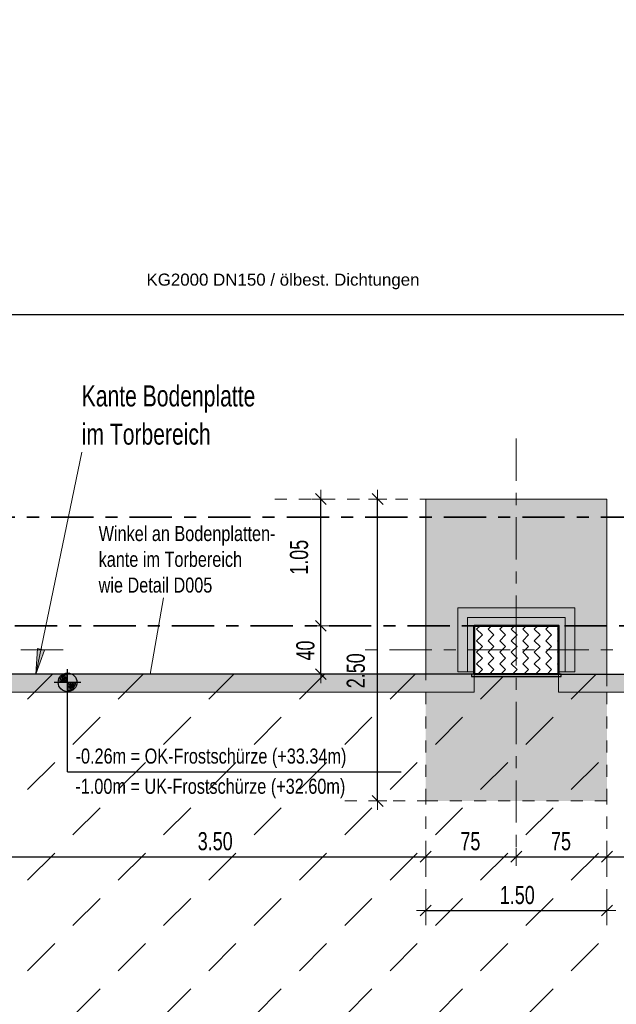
# Model space of a CAD drawing. Header units: metres. Extents: x 1333.9 to 1416.6, y -82.7 to -2.5.
# Tile 33 of 160: x 1349.3 to 1354.2, y -19 to -10.8. Entities that reach past the tile are written whole.
import ezdxf

# ---------------------------------------------------------------- set-up
doc = ezdxf.new("R2010")
doc.units = ezdxf.units.M
doc.header["$PDMODE"] = 65
for name, pattern in [('AUSGEZOGEN', [0]), ('GETRENNT2_S10', [0.225, 0.1, -0.05, 0, -0.025, 0, -0.05]), ('STRICHPUNKT2_S5', [0.5, 0.35, -0.05, 0.05, -0.05]), ('VERDECKT2_S2', [0.15, 0.1, -0.05])]:
    doc.linetypes.add(name, pattern=pattern)
for name, color, linetype, lineweight in [('XR$2$Bodenplatte', 1, 'AUSGEZOGEN', 50), ('XR$2$Fundament_1', 1, 'AUSGEZOGEN', 50), ('XR$2$STANDARD_1', 7, 'AUSGEZOGEN', 25), ('XR$2$Stütze Beton', 4, 'AUSGEZOGEN', 13), ('XR$3$Achsen', 4, 'AUSGEZOGEN', 13), ('XR$3$B_Füllungen-vorh-Gebäude', 8, 'AUSGEZOGEN', 18), ('XR$3$Legende', 4, 'AUSGEZOGEN', 13), ('XR$3$Maßlinie 1_50', 7, 'AUSGEZOGEN', 25), ('XR$3$Text 1_100', 3, 'AUSGEZOGEN', 18), ('XR$3$Wand Mauerwerk tr', 42, 'AUSGEZOGEN', 18), ('XR$4$Muster', 4, 'AUSGEZOGEN', 13), ('XR$4$Möblierung', 4, 'AUSGEZOGEN', 13), ('XR$4$Schraffur', 4, 'AUSGEZOGEN', 13), ('XR$5$ZR_SW', 1, 'AUSGEZOGEN', 25)]:
    doc.layers.add(name, color=color, linetype=linetype, lineweight=lineweight)
doc.styles.add('ARIAL', font='arial.ttf')
doc.dimstyles.new('DIMSTYLE_3', dxfattribs={"dimtxt": 0.15, "dimasz": 0.15, "dimexe": 0, "dimexo": 0, "dimgap": 0.075, "dimtad": 2, "dimrnd": 0.005, "dimzin": 4, "dimdsep": 46, "dimtxsty": 'ARIAL', "dimblk1": 'ALL_ML_STRICH', "dimblk2": 'ALL_ML_STRICH', "dimsah": 1, "dimcen": 0, "dimclrd": 3, "dimclre": 3, "dimclrt": 3, "dimadec": 0, "dimazin": 0, "dimtfac": 1, "dimtdec": 0, "dimtix": 1, "dimtmove": 2, "dimatfit": 3, "dimfxl": 0, "dimtzin": 0, "dimlwd": 0, "dimlwe": 13, "dimarcsym": 0})
doc.dimstyles.new('DIMSTYLE_5', dxfattribs={"dimtxt": 0.15, "dimasz": 0.15, "dimexe": 0, "dimexo": 0, "dimgap": 0.075, "dimtad": 2, "dimdec": 1, "dimlfac": 100, "dimrnd": 0.5, "dimzin": 4, "dimdsep": 46, "dimtxsty": 'ARIAL', "dimblk1": 'ALL_ML_STRICH', "dimblk2": 'ALL_ML_STRICH', "dimsah": 1, "dimcen": 0, "dimclrd": 3, "dimclre": 3, "dimclrt": 3, "dimadec": 0, "dimazin": 0, "dimtfac": 1, "dimtdec": 0, "dimtix": 1, "dimtmove": 2, "dimatfit": 3, "dimfxl": 0, "dimtzin": 0, "dimlwd": 0, "dimlwe": 13, "dimarcsym": 0})
doc.dimstyles.new('DIMSTYLE_7', dxfattribs={"dimtxt": 0.15, "dimasz": 0.15, "dimexe": 0, "dimexo": 0, "dimgap": 0.075, "dimtad": 2, "dimdec": 1, "dimlfac": 100, "dimrnd": 0.5, "dimzin": 4, "dimdsep": 46, "dimtxsty": 'ARIAL', "dimblk1": 'ALL_ML_STRICH', "dimblk2": 'ALL_ML_STRICH', "dimsah": 1, "dimcen": 0, "dimclrd": 3, "dimclre": 3, "dimclrt": 3, "dimadec": 0, "dimazin": 0, "dimtfac": 1, "dimtdec": 0, "dimtix": 1, "dimtmove": 2, "dimatfit": 3, "dimfxl": 0, "dimtvp": 1.2, "dimtzin": 0, "dimlwd": 0, "dimlwe": 13, "dimarcsym": 0})

# ---------------------------------------------------------------- blocks, each defined once
blk = doc.blocks.new('COMPLEXOBJECT_1')
at = {"layer": 'XR$3$Achsen', "color": 4, "linetype": 'STRICHPUNKT2_S5', "lineweight": 13, "transparency": 33554687}
for p, q in [((1348.3701, -14.2682), (1348.3701, -15.7982)), ((1348.3701, -15.7982), (1348.3701, -17.7682)), ((1349.6201, -16.0182), (1347.1201, -16.0182))]:
    blk.add_line(p, q, dxfattribs=at)
blk = doc.blocks.new('COMPLEXOBJECT_2')
at = {"layer": 'XR$3$Achsen', "color": 4, "linetype": 'STRICHPUNKT2_S5', "lineweight": 13, "transparency": 33554687}
for p, q in [((1353.3701, -14.2682), (1353.3701, -15.7982)), ((1353.3701, -15.7982), (1353.3701, -17.7682)), ((1354.6201, -16.0182), (1352.1201, -16.0182))]:
    blk.add_line(p, q, dxfattribs=at)
blk = doc.blocks.new('NSY154')
at = {"color": 0, "linetype": 'ByBlock', "lineweight": -2}
for p, q in [((0, -0.0375), (0, 0.0375)), ((-0.0375, 0), (0.0375, 0)), ((-0.0262, 0), (0.0263, 0)), ((0, -0.0263), (0, 0.0263))]:
    blk.add_line(p, q, dxfattribs=at)
blk.add_circle((0, 0), 0.0263, dxfattribs=at)
for radius, start, end in [(0.0225, 180, 270), (0.0188, 180, 270), (0.015, 180, 270), (0.0113, 180, 270), (0.0075, 180, 270), (0.00375, 180, 270), (0.0225, 0, 90), (0.0188, 0, 90), (0.015, 0, 90), (0.0113, 0, 90), (0.0075, 0, 90), (0.00375, 0, 90)]:
    blk.add_arc((0, 0), radius, start, end, dxfattribs=at)
blk = doc.blocks.new('ALL_ML_STRICH')
at = {"color": 0, "linetype": 'ByBlock', "lineweight": -2}
for p, q in [((-1, 0), (0.5, 0)), ((-0.3, -0.3), (0.3, 0.3)), ((0, -0.5), (0, 0.5))]:
    blk.add_line(p, q, dxfattribs=at)
blk = doc.blocks.new('*D36')
at = {"layer": 'DEFPOINTS', "color": 3, "linetype": 'AUSGEZOGEN', "lineweight": 13, "transparency": 33554687}
for p in [(1353.0621, -14.7682), (1352.2225, -17.2682), (1352.6201, -17.2682)]:
    blk.add_point(p, dxfattribs=at)
at = {"layer": 'XR$3$Maßlinie 1_50', "color": 3, "linetype": 'AUSGEZOGEN', "lineweight": -2, "transparency": 33554687}
for p, q in [((1352.2225, -14.7682), (1352.2225, -14.7682)), ((1352.2225, -17.2682), (1352.2225, -14.7682)), ((1352.2225, -17.2682), (1352.2225, -17.2682))]:
    blk.add_line(p, q, dxfattribs=at)
at = {"layer": 'XR$3$Maßlinie 1_50', "color": 3, "linetype": 'AUSGEZOGEN', "lineweight": 13, "transparency": 33554687, "xscale": 0.15, "yscale": 0.15, "zscale": 0.15}
for p, rotation in [((1352.2225, -14.7682), 90), ((1352.2225, -17.2682), 270)]:
    blk.add_blockref('ALL_ML_STRICH', p, dxfattribs=dict(at, rotation=rotation))
at = {"layer": 'XR$3$Maßlinie 1_50', "color": 3, "linetype": 'AUSGEZOGEN', "lineweight": 13, "transparency": 33554687, "insert": (1352.0424, -16.1903), "char_height": 0.15, "width": 0.428571, "attachment_point": 5, "rotation": 90, "style": 'ARIAL'}
blk.add_mtext('\\W0.71;\\A1;{\\A1;{2.50\\H0.099000;\\S^ ;}}', dxfattribs=at)
blk = doc.blocks.new('*D43')
at = {"layer": 'DEFPOINTS', "color": 3, "linetype": 'AUSGEZOGEN', "lineweight": 13, "transparency": 33554687}
for p in [(1349.1201, -17.2682), (1352.6201, -17.2682), (1349.1201, -17.7304)]:
    blk.add_point(p, dxfattribs=at)
at = {"layer": 'XR$3$Maßlinie 1_50', "color": 3, "linetype": 'AUSGEZOGEN', "lineweight": -2, "transparency": 33554687}
for p, q in [((1349.1201, -17.7304), (1349.1201, -17.7304)), ((1349.1201, -17.7304), (1352.6201, -17.7304)), ((1352.6201, -17.7304), (1352.6201, -17.7304))]:
    blk.add_line(p, q, dxfattribs=at)
at = {"layer": 'XR$3$Maßlinie 1_50', "color": 3, "linetype": 'AUSGEZOGEN', "lineweight": 13, "transparency": 33554687, "xscale": 0.15, "yscale": 0.15, "zscale": 0.15, "rotation": 180}
blk.add_blockref('ALL_ML_STRICH', (1349.1201, -17.7304), dxfattribs=at)
at = {"layer": 'XR$3$Maßlinie 1_50', "color": 3, "linetype": 'AUSGEZOGEN', "lineweight": 13, "transparency": 33554687, "xscale": 0.15, "yscale": 0.15, "zscale": 0.15}
blk.add_blockref('ALL_ML_STRICH', (1352.6201, -17.7304), dxfattribs=at)
at = {"layer": 'XR$3$Maßlinie 1_50', "color": 3, "linetype": 'AUSGEZOGEN', "lineweight": 13, "transparency": 33554687, "insert": (1350.8781, -17.6028), "char_height": 0.15, "width": 0.428571, "attachment_point": 5, "style": 'ARIAL'}
blk.add_mtext('\\W0.71;\\A1;{\\A1;{3.50\\H0.099000;\\S^ ;}}', dxfattribs=at)
blk = doc.blocks.new('*D44')
at = {"layer": 'DEFPOINTS', "color": 3, "linetype": 'AUSGEZOGEN', "lineweight": 13, "transparency": 33554687}
for p in [(1352.6201, -17.2682), (1353.3701, -17.2682), (1352.6201, -17.7304)]:
    blk.add_point(p, dxfattribs=at)
at = {"layer": 'XR$3$Maßlinie 1_50', "color": 3, "linetype": 'AUSGEZOGEN', "lineweight": -2, "transparency": 33554687}
for p, q in [((1352.6201, -17.7304), (1352.6201, -17.7304)), ((1352.6201, -17.7304), (1353.3701, -17.7304)), ((1353.3701, -17.7304), (1353.3701, -17.7304))]:
    blk.add_line(p, q, dxfattribs=at)
at = {"layer": 'XR$3$Maßlinie 1_50', "color": 3, "linetype": 'AUSGEZOGEN', "lineweight": 13, "transparency": 33554687, "xscale": 0.15, "yscale": 0.15, "zscale": 0.15, "rotation": 180}
blk.add_blockref('ALL_ML_STRICH', (1352.6201, -17.7304), dxfattribs=at)
at = {"layer": 'XR$3$Maßlinie 1_50', "color": 3, "linetype": 'AUSGEZOGEN', "lineweight": 13, "transparency": 33554687, "xscale": 0.15, "yscale": 0.15, "zscale": 0.15}
blk.add_blockref('ALL_ML_STRICH', (1353.3701, -17.7304), dxfattribs=at)
at = {"layer": 'XR$3$Maßlinie 1_50', "color": 3, "linetype": 'AUSGEZOGEN', "lineweight": 13, "transparency": 33554687, "insert": (1352.9899, -17.6029), "char_height": 0.15, "width": 0.428571, "attachment_point": 5, "style": 'ARIAL'}
blk.add_mtext('\\W0.71;\\A1;{\\A1;{75\\H0.099000;\\S^ ;}}', dxfattribs=at)
blk = doc.blocks.new('*D45')
at = {"layer": 'DEFPOINTS', "color": 3, "linetype": 'AUSGEZOGEN', "lineweight": 13, "transparency": 33554687}
for p in [(1353.3701, -17.2682), (1354.1201, -17.2682), (1353.3701, -17.7304)]:
    blk.add_point(p, dxfattribs=at)
at = {"layer": 'XR$3$Maßlinie 1_50', "color": 3, "linetype": 'AUSGEZOGEN', "lineweight": -2, "transparency": 33554687}
for p, q in [((1353.3701, -17.7304), (1353.3701, -17.7304)), ((1353.3701, -17.7304), (1354.1201, -17.7304)), ((1354.1201, -17.7304), (1354.1201, -17.7304))]:
    blk.add_line(p, q, dxfattribs=at)
at = {"layer": 'XR$3$Maßlinie 1_50', "color": 3, "linetype": 'AUSGEZOGEN', "lineweight": 13, "transparency": 33554687, "xscale": 0.15, "yscale": 0.15, "zscale": 0.15, "rotation": 180}
blk.add_blockref('ALL_ML_STRICH', (1353.3701, -17.7304), dxfattribs=at)
at = {"layer": 'XR$3$Maßlinie 1_50', "color": 3, "linetype": 'AUSGEZOGEN', "lineweight": 13, "transparency": 33554687, "xscale": 0.15, "yscale": 0.15, "zscale": 0.15}
blk.add_blockref('ALL_ML_STRICH', (1354.1201, -17.7304), dxfattribs=at)
at = {"layer": 'XR$3$Maßlinie 1_50', "color": 3, "linetype": 'AUSGEZOGEN', "lineweight": 13, "transparency": 33554687, "insert": (1353.7399, -17.6029), "char_height": 0.15, "width": 0.428571, "attachment_point": 5, "style": 'ARIAL'}
blk.add_mtext('\\W0.71;\\A1;{\\A1;{75\\H0.099000;\\S^ ;}}', dxfattribs=at)
blk = doc.blocks.new('*D46')
at = {"layer": 'DEFPOINTS', "color": 3, "linetype": 'AUSGEZOGEN', "lineweight": 13, "transparency": 33554687}
for p in [(1357.6201, -17.1632), (1354.1201, -17.2682), (1354.1201, -17.7304)]:
    blk.add_point(p, dxfattribs=at)
at = {"layer": 'XR$3$Maßlinie 1_50', "color": 3, "linetype": 'AUSGEZOGEN', "lineweight": -2, "transparency": 33554687}
for p, q in [((1354.1201, -17.7304), (1354.1201, -17.7304)), ((1354.1201, -17.7304), (1357.6201, -17.7304)), ((1357.6201, -17.7304), (1357.6201, -17.7304))]:
    blk.add_line(p, q, dxfattribs=at)
at = {"layer": 'XR$3$Maßlinie 1_50', "color": 3, "linetype": 'AUSGEZOGEN', "lineweight": 13, "transparency": 33554687, "xscale": 0.15, "yscale": 0.15, "zscale": 0.15, "rotation": 180}
blk.add_blockref('ALL_ML_STRICH', (1354.1201, -17.7304), dxfattribs=at)
at = {"layer": 'XR$3$Maßlinie 1_50', "color": 3, "linetype": 'AUSGEZOGEN', "lineweight": 13, "transparency": 33554687, "xscale": 0.15, "yscale": 0.15, "zscale": 0.15}
blk.add_blockref('ALL_ML_STRICH', (1357.6201, -17.7304), dxfattribs=at)
at = {"layer": 'XR$3$Maßlinie 1_50', "color": 3, "linetype": 'AUSGEZOGEN', "lineweight": 13, "transparency": 33554687, "insert": (1355.8781, -17.6028), "char_height": 0.15, "width": 0.428571, "attachment_point": 5, "style": 'ARIAL'}
blk.add_mtext('\\W0.71;\\A1;{\\A1;{3.50\\H0.099000;\\S^ ;}}', dxfattribs=at)
blk = doc.blocks.new('*D52')
at = {"layer": 'DEFPOINTS', "color": 3, "linetype": 'AUSGEZOGEN', "lineweight": 13, "transparency": 33554687}
for p in [(1352.6201, -16.9952), (1354.1201, -17.2682), (1352.6201, -18.1761)]:
    blk.add_point(p, dxfattribs=at)
at = {"layer": 'XR$3$Maßlinie 1_50', "color": 3, "linetype": 'AUSGEZOGEN', "lineweight": -2, "transparency": 33554687}
for p, q in [((1352.6201, -18.1761), (1352.6201, -18.1761)), ((1352.6201, -18.1761), (1354.1201, -18.1761)), ((1354.1201, -18.1761), (1354.1201, -18.1761))]:
    blk.add_line(p, q, dxfattribs=at)
at = {"layer": 'XR$3$Maßlinie 1_50', "color": 3, "linetype": 'AUSGEZOGEN', "lineweight": 13, "transparency": 33554687, "xscale": 0.15, "yscale": 0.15, "zscale": 0.15, "rotation": 180}
blk.add_blockref('ALL_ML_STRICH', (1352.6201, -18.1761), dxfattribs=at)
at = {"layer": 'XR$3$Maßlinie 1_50', "color": 3, "linetype": 'AUSGEZOGEN', "lineweight": 13, "transparency": 33554687, "xscale": 0.15, "yscale": 0.15, "zscale": 0.15}
blk.add_blockref('ALL_ML_STRICH', (1354.1201, -18.1761), dxfattribs=at)
at = {"layer": 'XR$3$Maßlinie 1_50', "color": 3, "linetype": 'AUSGEZOGEN', "lineweight": 13, "transparency": 33554687, "insert": (1353.3781, -18.0485), "char_height": 0.15, "width": 0.428571, "attachment_point": 5, "style": 'ARIAL'}
blk.add_mtext('\\W0.71;\\A1;{\\A1;{1.50\\H0.099000;\\S^ ;}}', dxfattribs=at)
blk = doc.blocks.new('*D58')
at = {"layer": 'DEFPOINTS', "color": 3, "linetype": 'AUSGEZOGEN', "lineweight": 13, "transparency": 33554687}
for p in [(1353.0201, -15.8182), (1351.7525, -16.2182), (1351.7525, -16.2182)]:
    blk.add_point(p, dxfattribs=at)
at = {"layer": 'XR$3$Maßlinie 1_50', "color": 3, "linetype": 'AUSGEZOGEN', "lineweight": -2, "transparency": 33554687}
for p, q in [((1351.7525, -15.8182), (1351.7525, -15.8182)), ((1351.7525, -16.2182), (1351.7525, -15.8182)), ((1351.7525, -16.2182), (1351.7525, -16.2182))]:
    blk.add_line(p, q, dxfattribs=at)
at = {"layer": 'XR$3$Maßlinie 1_50', "color": 3, "linetype": 'AUSGEZOGEN', "lineweight": 13, "transparency": 33554687, "xscale": 0.15, "yscale": 0.15, "zscale": 0.15}
for p, rotation in [((1351.7525, -15.8182), 90), ((1351.7525, -16.2182), 270)]:
    blk.add_blockref('ALL_ML_STRICH', p, dxfattribs=dict(at, rotation=rotation))
at = {"layer": 'XR$3$Maßlinie 1_50', "color": 3, "linetype": 'AUSGEZOGEN', "lineweight": 13, "transparency": 33554687, "insert": (1351.625, -16.0229), "char_height": 0.15, "width": 0.428571, "attachment_point": 5, "rotation": 90, "style": 'ARIAL'}
blk.add_mtext('\\W0.71;\\A1;{\\A1;{40\\H0.099000;\\S^ ;}}', dxfattribs=at)
blk = doc.blocks.new('*D59')
at = {"layer": 'DEFPOINTS', "color": 3, "linetype": 'AUSGEZOGEN', "lineweight": 13, "transparency": 33554687}
for p in [(1352.5921, -14.7682), (1351.7525, -15.8182), (1353.0201, -15.8182)]:
    blk.add_point(p, dxfattribs=at)
at = {"layer": 'XR$3$Maßlinie 1_50', "color": 3, "linetype": 'AUSGEZOGEN', "lineweight": -2, "transparency": 33554687}
for p, q in [((1351.7525, -14.7682), (1351.7525, -14.7682)), ((1351.7525, -15.8182), (1351.7525, -14.7682)), ((1351.7525, -15.8182), (1351.7525, -15.8182))]:
    blk.add_line(p, q, dxfattribs=at)
at = {"layer": 'XR$3$Maßlinie 1_50', "color": 3, "linetype": 'AUSGEZOGEN', "lineweight": 13, "transparency": 33554687, "xscale": 0.15, "yscale": 0.15, "zscale": 0.15}
for p, rotation in [((1351.7525, -14.7682), 90), ((1351.7525, -15.8182), 270)]:
    blk.add_blockref('ALL_ML_STRICH', p, dxfattribs=dict(at, rotation=rotation))
at = {"layer": 'XR$3$Maßlinie 1_50', "color": 3, "linetype": 'AUSGEZOGEN', "lineweight": 13, "transparency": 33554687, "insert": (1351.5724, -15.2509), "char_height": 0.15, "width": 0.428571, "attachment_point": 5, "rotation": 90, "style": 'ARIAL'}
blk.add_mtext('\\W0.71;\\A1;{\\A1;{1.05\\H0.099000;\\S^ ;}}', dxfattribs=at)
blk = doc.blocks.new('MUSTER_0')
at = {"layer": 'XR$4$Muster', "color": 52, "linetype": 'AUSGEZOGEN', "lineweight": 13, "transparency": 33554687}
for p, q in [((1349.325, -16.425), (1349.5318, -16.2182)), ((1350.075, -16.425), (1350.2818, -16.2182)), ((1350.825, -16.425), (1351.0318, -16.2182)), ((1351.575, -16.425), (1351.7818, -16.2182)), ((1352.325, -16.425), (1352.5318, -16.2182)), ((1353.825, -16.425), (1354.0318, -16.2182)), ((1353.075, -16.425), (1353.2618, -16.2382)), ((1349.7, -16.8), (1349.925, -16.575)), ((1350.45, -16.8), (1350.675, -16.575)), ((1351.2, -16.8), (1351.425, -16.575)), ((1351.95, -16.8), (1352.175, -16.575)), ((1352.7, -16.8), (1352.925, -16.575)), ((1353.45, -16.8), (1353.675, -16.575)), ((1349.325, -17.175), (1349.55, -16.95)), ((1350.075, -17.175), (1350.3, -16.95)), ((1350.825, -17.175), (1351.05, -16.95)), ((1351.575, -17.175), (1351.8, -16.95)), ((1352.325, -17.175), (1352.55, -16.95)), ((1353.075, -17.175), (1353.3, -16.95)), ((1353.825, -17.175), (1354.05, -16.95)), ((1349.7, -17.55), (1349.925, -17.325)), ((1350.45, -17.55), (1350.675, -17.325)), ((1351.2, -17.55), (1351.425, -17.325)), ((1351.95, -17.55), (1352.175, -17.325)), ((1352.7, -17.55), (1352.925, -17.325)), ((1353.45, -17.55), (1353.675, -17.325)), ((1349.325, -17.925), (1349.55, -17.7)), ((1350.075, -17.925), (1350.3, -17.7)), ((1350.825, -17.925), (1351.05, -17.7)), ((1351.575, -17.925), (1351.8, -17.7)), ((1352.325, -17.925), (1352.55, -17.7)), ((1353.075, -17.925), (1353.3, -17.7)), ((1353.825, -17.925), (1354.05, -17.7)), ((1349.7, -18.3), (1349.925, -18.075)), ((1350.45, -18.3), (1350.675, -18.075)), ((1351.2, -18.3), (1351.425, -18.075)), ((1351.95, -18.3), (1352.175, -18.075)), ((1352.7, -18.3), (1352.925, -18.075)), ((1353.45, -18.3), (1353.675, -18.075)), ((1349.325, -18.675), (1349.55, -18.45)), ((1350.075, -18.675), (1350.3, -18.45)), ((1350.825, -18.675), (1351.05, -18.45)), ((1351.575, -18.675), (1351.8, -18.45)), ((1352.325, -18.675), (1352.55, -18.45)), ((1353.075, -18.675), (1353.3, -18.45)), ((1353.825, -18.675), (1354.05, -18.45)), ((1349.7, -19.05), (1349.925, -18.825)), ((1350.45, -19.05), (1350.675, -18.825)), ((1351.2, -19.05), (1351.425, -18.825)), ((1351.95, -19.05), (1352.175, -18.825)), ((1352.7, -19.05), (1352.925, -18.825)), ((1353.45, -19.05), (1353.675, -18.825))]:
    blk.add_line(p, q, dxfattribs=at)

msp = doc.modelspace()

# ---------------------------------------------------------------- hatches: boundary and pattern name
at = {"layer": 'XR$3$Maßlinie 1_50', "linetype": 'AUSGEZOGEN', "lineweight": 13, "transparency": 33554687}
msp.add_hatch(color=4, dxfattribs=at).paths.add_polyline_path([(1349.4073, -16.0065), (1349.3943, -16.2182), (1349.4661, -16.0186)])
at = {"layer": 'XR$4$Muster', "linetype": 'AUSGEZOGEN', "lineweight": 18, "transparency": 33554687}
msp.add_hatch(color=253, dxfattribs=at).paths.add_polyline_path([(1353.8531, -15.6682), (1352.8851, -15.6682), (1352.8851, -15.8182), (1352.8851, -15.8182), (1352.8851, -16.1986), (1353.0201, -16.1986), (1353.0201, -15.8182), (1353.7201, -15.8182), (1353.7201, -16.1986), (1353.8531, -16.1986)])
at = {"layer": 'XR$4$Möblierung', "linetype": 'AUSGEZOGEN', "lineweight": 13, "transparency": 33554687}
for color, points in [(254, [(1354.1201, -14.7682), (1352.6201, -14.7682), (1352.6201, -16.2182), (1353.0201, -16.2182), (1353.0201, -16.1986), (1352.8851, -16.1986), (1352.8851, -15.8182), (1352.8851, -15.8182), (1352.8851, -15.6682), (1353.8531, -15.6682), (1353.8531, -16.1986), (1353.7201, -16.1986), (1353.7201, -16.2182), (1354.1201, -16.2182)]), (8, [(1353.0201, -16.2182), (1348.7201, -16.2182), (1348.7201, -16.3682), (1353.0201, -16.3682)]), (8, [(1353.7201, -16.3682), (1358.0181, -16.3682), (1358.0181, -16.2182), (1353.7201, -16.2182)]), (254, [(1354.1201, -16.3682), (1353.7201, -16.3682), (1353.7201, -16.2382), (1353.0201, -16.2382), (1353.0201, -16.3682), (1352.6201, -16.3682), (1352.6201, -17.2682), (1354.1201, -17.2682)])]:
    msp.add_hatch(color=color, dxfattribs=at).paths.add_polyline_path(points)
at = {"layer": 'XR$4$Schraffur', "linetype": 'AUSGEZOGEN', "lineweight": 13, "transparency": 33554687}
h = msp.add_hatch(dxfattribs=at)
h.set_pattern_fill('MUSTER', color=35, scale=0.0675, angle=315, style=0, pattern_type=2)
h.set_pattern_definition([(315, (0.19092, -4e-17), (0.0954594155, -2e-17), [0.0675, -0.0675]), (45, (0.19092, -4e-17), (2e-17, 0.0954594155), [0.0675, -0.0675])])
h.paths.add_polyline_path([(1353.0201, -16.2182), (1353.7201, -16.2182), (1353.7201, -15.8182), (1353.0201, -15.8182)], flags=0)

# ---------------------------------------------------------------- linework, layer by layer
at = {"layer": 'XR$2$Bodenplatte', "color": 7, "linetype": 'AUSGEZOGEN', "lineweight": 25, "transparency": 33554687}
for p, q in [((1353.0201, -16.2182), (1348.7201, -16.2182)), ((1353.0201, -16.2182), (1353.0001, -16.2182)), ((1353.0001, -16.2182), (1353.0001, -16.2382)), ((1353.7201, -16.2182), (1358.0201, -16.2182)), ((1353.7401, -16.2182), (1353.7201, -16.2182)), ((1353.7401, -16.2382), (1353.7401, -16.2182)), ((1353.0001, -16.2382), (1353.7401, -16.2382))]:
    msp.add_line(p, q, dxfattribs=at)
at = {"layer": 'XR$2$Fundament_1', "color": 4, "linetype": 'AUSGEZOGEN', "lineweight": 13, "transparency": 33554687}
for p, q in [((1352.6201, -16.2182), (1352.6201, -14.7682)), ((1352.9651, -16.1986), (1352.9651, -15.7482)), ((1352.9651, -15.7482), (1353.7731, -15.7482)), ((1353.7731, -15.7482), (1353.7731, -16.1986))]:
    msp.add_line(p, q, dxfattribs=at)
msp.add_lwpolyline([(1352.6201, -14.7682), (1354.1201, -14.7682), (1354.1201, -16.2182)], dxfattribs=at)
at = {"layer": 'XR$2$Fundament_1', "color": 4, "linetype": 'VERDECKT2_S2', "lineweight": 13, "transparency": 33554687}
msp.add_lwpolyline([(1354.1201, -16.2182), (1354.1201, -16.3682), (1354.1201, -17.2682), (1352.6201, -17.2682), (1352.6201, -16.2182)], dxfattribs=at)
at = {"layer": 'XR$2$STANDARD_1', "color": 7, "linetype": 'AUSGEZOGEN', "lineweight": 18, "transparency": 33554687}
for p, q in [((1352.8851, -16.1986), (1352.8851, -15.6682)), ((1352.8851, -15.6682), (1353.8531, -15.6682)), ((1353.8531, -15.6682), (1353.8531, -16.1986)), ((1353.0201, -16.1986), (1352.8851, -16.1986)), ((1353.0201, -16.2182), (1353.0201, -16.3682)), ((1353.8531, -16.1986), (1353.7201, -16.1986)), ((1353.7201, -16.2182), (1353.7201, -16.3682)), ((1353.0201, -16.3682), (1348.7201, -16.3682)), ((1358.0201, -16.3682), (1353.7201, -16.3682))]:
    msp.add_line(p, q, dxfattribs=at)
at = {"layer": 'XR$2$Stütze Beton', "color": 4, "linetype": 'AUSGEZOGEN', "lineweight": 50, "transparency": 33554687}
msp.add_lwpolyline([(1353.0201, -15.8182), (1353.7201, -15.8182), (1353.7201, -16.2182), (1353.0201, -16.2182), (1353.0201, -15.8182)], close=True, dxfattribs=at)
at = {"layer": 'XR$3$Achsen', "color": 35, "linetype": 'STRICHPUNKT2_S5', "lineweight": 35, "transparency": 33554687}
for p, q in [((1360.9201, -14.9182), (1338.7274, -14.9182)), ((1358.0201, -15.8182), (1338.7274, -15.8182))]:
    msp.add_line(p, q, dxfattribs=at)
at = {"layer": 'XR$3$Legende', "color": 4, "linetype": 'GETRENNT2_S10', "lineweight": 13, "transparency": 33554687}
for p, q in [((1351.371, -14.7682), (1352.6201, -14.7682)), ((1351.9501, -17.2682), (1352.6201, -17.2682)), ((1352.6201, -18.2982), (1352.6201, -17.2682)), ((1354.1201, -18.2982), (1354.1201, -17.2682))]:
    msp.add_line(p, q, dxfattribs=at)
at = {"layer": 'XR$3$Maßlinie 1_50', "color": 4, "linetype": 'AUSGEZOGEN', "lineweight": 13, "transparency": 33554687}
for p, q in [((1349.7733, -14.3807), (1349.3943, -16.2182)), ((1350.4495, -15.5873), (1350.3385, -16.2182)), ((1349.4073, -16.0065), (1349.3943, -16.2182)), ((1349.3943, -16.2182), (1349.4661, -16.0186)), ((1349.4661, -16.0186), (1349.4073, -16.0065)), ((1349.4367, -16.0126), (1349.4397, -15.9979)), ((1349.3943, -16.2182), (1349.3943, -16.2182)), ((1349.3943, -16.2182), (1349.3943, -16.2182)), ((1349.3943, -16.2182), (1349.3943, -16.2182))]:
    msp.add_line(p, q, dxfattribs=at)
at = {"layer": 'XR$3$Wand Mauerwerk tr', "color": 4, "linetype": 'AUSGEZOGEN', "lineweight": 25, "transparency": 33554687}
for q in [(1349.6564, -16.2865), (1349.6564, -16.2865), (1352.4181, -17.0285)]:
    msp.add_line((1349.6564, -17.0285), q, dxfattribs=at)
at = {"layer": 'XR$5$ZR_SW', "color": 7, "lineweight": 25, "transparency": 33554687}
msp.add_lwpolyline([(1361.0627, -13.2425), (1344.2932, -13.2425), (1337.9513, -6.6628)], dxfattribs=at)

# ---------------------------------------------------------------- block references
at = {"layer": 'XR$3$Achsen', "color": 4, "linetype": 'STRICHPUNKT2_S5', "lineweight": 13, "transparency": 33554687}
for name in ['COMPLEXOBJECT_1', 'COMPLEXOBJECT_2']:
    msp.add_blockref(name, (0, 0), dxfattribs=at)
at = {"layer": 'XR$3$Text 1_100', "color": 3, "linetype": 'AUSGEZOGEN', "lineweight": 25, "transparency": 33554687, "xscale": 2.943799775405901, "yscale": 2.943799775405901, "zscale": 2.943799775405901, "rotation": 90}
msp.add_blockref('NSY154', (1349.6564, -16.2865), dxfattribs=at)
at = {"layer": 'XR$4$Muster', "color": 52, "linetype": 'AUSGEZOGEN', "lineweight": 13, "transparency": 33554687}
msp.add_blockref('MUSTER_0', (0, 0), dxfattribs=at)

# ---------------------------------------------------------------- texts
at = {"layer": 'XR$3$B_Füllungen-vorh-Gebäude', "color": 7, "transparency": 33554687, "attachment_point": 1, "style": 'ARIAL'}
for s, insert, char_height, width, line_spacing_factor in [('\\A1;{\\fArial|i0|b0;\\H0.175000;\\W0.714286;\\C7;Kante Bodenplatte}\\P{\\fArial|i0|b0;\\H0.175000;\\W0.714286;\\C7;im Torbereich }\\P', (1349.7733, -13.8266), 0.175, 1.506527, 1.084337), ('\\A1;{\\fArial|i0|b0;\\H0.125000;\\W0.769231;\\C7;Winkel an Bodenplatten-}\\P{\\fArial|i0|b0;\\H0.125000;\\W0.769231;\\C7;kante im Torbereich }\\P{\\fArial|i0|b0;\\H0.125000;\\W0.769231;\\C7;wie Detail D005}\\P', (1349.9135, -14.9915), 0.125, 1.51948, 1.024096)]:
    msp.add_mtext(s, dxfattribs=dict(at, insert=insert, char_height=char_height, width=width, line_spacing_factor=line_spacing_factor))
at = {"layer": 'XR$3$B_Füllungen-vorh-Gebäude', "color": 7, "transparency": 33554687, "char_height": 0.125, "attachment_point": 1, "style": 'ARIAL'}
for s, insert, width in [('\\W0.77;-0.26m = OK-Frostschürze (+33.34m)', (1349.7225, -16.8343), 2.293399), ('\\W0.77; -1.00m = UK-Frostschürze (+32.60m)', (1349.6835, -17.0843), 2.323703)]:
    msp.add_mtext(s, dxfattribs=dict(at, insert=insert, width=width))
at = {"layer": 'XR$5$ZR_SW', "color": 7, "linetype": 'AUSGEZOGEN', "transparency": 33554687, "insert": (1350.3093, -13.0317), "char_height": 0.1, "width": 2.35839, "attachment_point": 7, "style": 'ARIAL'}
msp.add_mtext('\\W1.00;KG2000 DN150 / ölbest. Dichtungen ', dxfattribs=at)

# ---------------------------------------------------------------- dimensions: what is measured, and where the dimension line sits
at = {"layer": 'XR$3$Maßlinie 1_50', "color": 3, "linetype": 'AUSGEZOGEN', "lineweight": 13, "transparency": 33554687}
for base, p1, p2, dimstyle, picture, middle in [((1351.7525, -14.7682), (1351.7525, -15.8182), (1351.7525, -14.7682), 'DIMSTYLE_3', '*D59', (1351.5724, -15.2509)), ((1352.2225, -14.7682), (1352.2225, -17.2682), (1352.2225, -14.7682), 'DIMSTYLE_3', '*D36', (1352.0424, -16.1903)), ((1351.7525, -15.8182), (1351.7525, -16.2182), (1351.7525, -15.8182), 'DIMSTYLE_7', '*D58', (1351.625, -16.0229))]:
    dim = msp.add_linear_dim(base=base, p1=p1, p2=p2, angle=90, dimstyle=dimstyle, override={"dimpost": '<>', "dimclrd": 3, "dimclre": 3, "dimclrt": 3, "dimlwd": 0, "dimlwe": 13}, dxfattribs=at)
    dim.commit()
    dim.dimension.update_dxf_attribs({"geometry": picture, "text_midpoint": middle, "dimtype": 160})
for base, p1, p2, dimstyle, picture, middle in [((1354.1201, -18.1761), (1352.6201, -18.1761), (1354.1201, -18.1761), 'DIMSTYLE_3', '*D52', (1353.3781, -18.0485)), ((1357.6201, -17.7304), (1354.1201, -17.7304), (1357.6201, -17.7304), 'DIMSTYLE_3', '*D46', (1355.8781, -17.6028)), ((1352.6201, -17.7304), (1349.1201, -17.7304), (1352.6201, -17.7304), 'DIMSTYLE_3', '*D43', (1350.8781, -17.6028)), ((1353.3701, -17.7304), (1352.6201, -17.7304), (1353.3701, -17.7304), 'DIMSTYLE_5', '*D44', (1352.9899, -17.6029)), ((1354.1201, -17.7304), (1353.3701, -17.7304), (1354.1201, -17.7304), 'DIMSTYLE_5', '*D45', (1353.7399, -17.6029))]:
    dim = msp.add_linear_dim(base=base, p1=p1, p2=p2, dimstyle=dimstyle, override={"dimpost": '<>', "dimclrd": 3, "dimclre": 3, "dimclrt": 3, "dimlwd": 0, "dimlwe": 13}, dxfattribs=at)
    dim.commit()
    dim.dimension.update_dxf_attribs({"geometry": picture, "text_midpoint": middle, "dimtype": 160})

doc.saveas('drawing.dxf')
